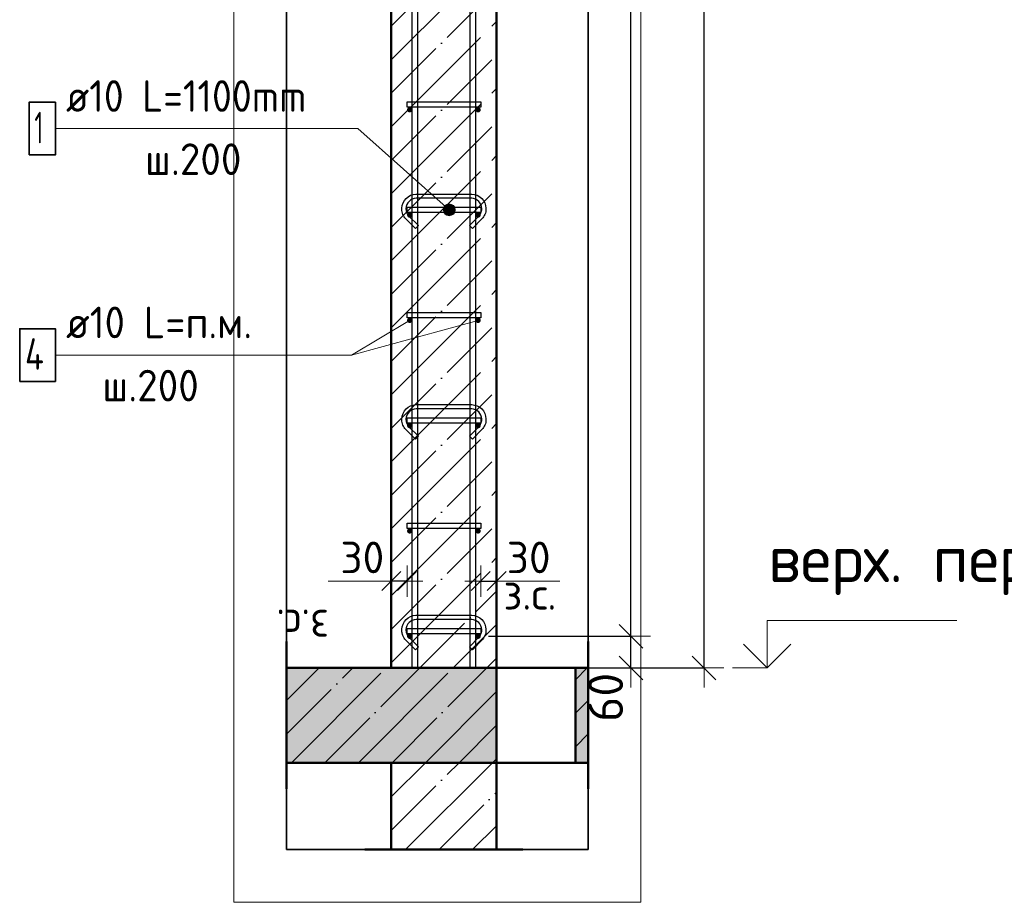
# Model space of a CAD drawing. Header units: millimetres. Extents: x 9402 to 69898, y -2829 to 22870.
# Tile 3 of 69: x 10092 to 11962, y 6347 to 8024. Entities that reach past the tile are written whole.
import ezdxf

# ---------------------------------------------------------------- set-up
doc = ezdxf.new("R2010")
doc.units = ezdxf.units.MM
doc.header["$PDMODE"] = 65
doc.linetypes.add('______11', pattern=[150, 120, -15, 0, -15])
doc.linetypes.add('______5', pattern=[330, 240, -30, 30, -30])
for name, color, linetype, lineweight in [('Standard', 7, 'Continuous', 25), ('Арм.стержн. Арматура края', 96, 'Continuous', 35), ('Арм.стержн. вертикальными 1', 22, 'Continuous', 35), ('Арм.стержн.горизонт. 1', 180, 'Continuous', 35), ('Высотная отметки_ общее', 7, 'Continuous', 13), ('Размерная линия_ общее', 7, 'Continuous', 13), ('Размерная линия_ общее_1', 7, 'Continuous', 13)]:
    doc.layers.add(name, color=color, linetype=linetype, lineweight=lineweight)
doc.layers.add('Арм.стержн.Стяжки', color=7, linetype='Continuous', lineweight=35, true_color=0x501e0f)
doc.styles.add('ISOCPEUR', font='ISOCPEUR')
doc.dimstyles.new('DIMSTYLE_10', dxfattribs={"dimtxt": 60, "dimasz": 60, "dimexe": 0, "dimexo": 0.001, "dimgap": 30, "dimtad": 2, "dimdec": 0, "dimrnd": 5, "dimzin": 12, "dimdsep": 46, "dimtxsty": 'ISOCPEUR', "dimblk1": 'ALL_ML_STRICH', "dimblk2": 'ALL_ML_STRICH', "dimsah": 1, "dimcen": 0, "dimse1": 1, "dimse2": 1, "dimclrd": 7, "dimclre": 256, "dimclrt": 7, "dimadec": 0, "dimazin": 0, "dimtfac": 1, "dimtdec": 0, "dimtix": 1, "dimtmove": 2, "dimatfit": 3, "dimfxl": 0, "dimtvp": 1.2, "dimtzin": 0, "dimlwd": 0, "dimlwe": -3, "dimarcsym": 0})
doc.dimstyles.new('DIMSTYLE_4', dxfattribs={"dimtxt": 66, "dimasz": 75, "dimexe": 0, "dimexo": 0, "dimgap": 33, "dimtad": 2, "dimdec": 0, "dimrnd": 5, "dimzin": 12, "dimdsep": 46, "dimtxsty": 'ISOCPEUR', "dimblk1": 'ALL_ML_STRICH', "dimblk2": 'ALL_ML_STRICH', "dimsah": 1, "dimcen": 0, "dimclrd": 7, "dimclre": 256, "dimclrt": 7, "dimadec": 0, "dimazin": 0, "dimtfac": 1, "dimtdec": 0, "dimtix": 1, "dimtmove": 2, "dimatfit": 3, "dimfxl": 0, "dimtvp": 1.2, "dimtzin": 0, "dimlwd": 0, "dimlwe": -3, "dimarcsym": 0})
doc.dimstyles.new('DIMSTYLE_5', dxfattribs={"dimtxt": 66, "dimasz": 75, "dimexe": 0, "dimexo": 0, "dimgap": 33, "dimtad": 2, "dimdec": 0, "dimrnd": 5, "dimzin": 12, "dimdsep": 46, "dimtxsty": 'ISOCPEUR', "dimblk1": 'ALL_ML_STRICH', "dimblk2": 'ALL_ML_STRICH', "dimsah": 1, "dimcen": 0, "dimclrd": 7, "dimclre": 256, "dimclrt": 7, "dimadec": 0, "dimazin": 0, "dimtfac": 1, "dimtdec": 0, "dimtix": 1, "dimtmove": 2, "dimatfit": 3, "dimfxl": 0, "dimtzin": 0, "dimlwd": 0, "dimlwe": -3, "dimarcsym": 0})

# ---------------------------------------------------------------- blocks, each defined once
blk = doc.blocks.new('ALL_ML_STRICH')
at = {"color": 0, "linetype": 'ByBlock', "lineweight": -2}
for p, q in [((0, -0.5), (0, 0.5)), ((-0.3, -0.3), (0.3, 0.3)), ((-1, 0), (0.5, 0))]:
    blk.add_line(p, q, dxfattribs=at)
blk = doc.blocks.new('*D49')
at = {"layer": 'DEFPOINTS', "color": 7, "linetype": 'Continuous', "lineweight": 13, "transparency": 33554687}
for p in [(11094.2, 9912.6), (11122.9, 6792.6), (11392.2, 6792.6)]:
    blk.add_point(p, dxfattribs=at)
at = {"layer": 'Размерная линия_ общее', "color": 253, "linetype": 'Continuous', "lineweight": -2, "true_color": 0xa0a0a0, "transparency": 33554687}
for p, q in [((11114.2, 9912.6), (11392.2, 9912.6)), ((11142.9, 6792.6), (11392.2, 6792.6))]:
    blk.add_line(p, q, dxfattribs=at)
at = {"layer": 'Размерная линия_ общее', "color": 7, "linetype": 'Continuous', "lineweight": -2, "transparency": 33554687}
blk.add_line((11392.2, 6792.6), (11392.2, 9912.6), dxfattribs=at)
at = {"layer": 'Размерная линия_ общее', "color": 7, "linetype": 'Continuous', "lineweight": 13, "transparency": 33554687, "xscale": 75, "yscale": 75, "zscale": 75}
for p, rotation in [((11392.2, 9912.6), 90), ((11392.2, 6792.6), 270)]:
    blk.add_blockref('ALL_ML_STRICH', p, dxfattribs=dict(at, rotation=rotation))
at = {"layer": 'Размерная линия_ общее', "color": 7, "linetype": 'Continuous', "lineweight": 13, "transparency": 33554687, "insert": (11344.2, 8362.5), "char_height": 66, "width": 264, "attachment_point": 5, "rotation": 90, "style": 'ISOCPEUR'}
blk.add_mtext('\\A1;{3120}', dxfattribs=at)
blk = doc.blocks.new('*D51')
at = {"layer": 'DEFPOINTS', "color": 7, "linetype": 'Continuous', "lineweight": 13, "transparency": 33554687}
for p in [(10963, 6852.6), (11020.8, 6792.6), (11253.2, 6792.6)]:
    blk.add_point(p, dxfattribs=at)
at = {"layer": 'Размерная линия_ общее', "color": 253, "linetype": 'Continuous', "lineweight": -2, "true_color": 0xa0a0a0, "transparency": 33554687}
for p, q in [((10983, 6852.6), (11253.2, 6852.6)), ((11040.8, 6792.6), (11253.2, 6792.6))]:
    blk.add_line(p, q, dxfattribs=at)
at = {"layer": 'Размерная линия_ общее', "color": 7, "linetype": 'Continuous', "lineweight": -2, "transparency": 33554687}
blk.add_line((11253.2, 6792.6), (11253.2, 6852.6), dxfattribs=at)
at = {"layer": 'Размерная линия_ общее', "color": 7, "linetype": 'Continuous', "lineweight": 13, "transparency": 33554687, "xscale": 75, "yscale": 75, "zscale": 75}
for p, rotation in [((11253.2, 6852.6), 90), ((11253.2, 6792.6), 270)]:
    blk.add_blockref('ALL_ML_STRICH', p, dxfattribs=dict(at, rotation=rotation))
at = {"layer": 'Размерная линия_ общее', "color": 7, "linetype": 'Continuous', "lineweight": 13, "transparency": 33554687, "insert": (11205.3, 6736.7), "char_height": 66, "width": 132, "attachment_point": 5, "rotation": 90, "style": 'ISOCPEUR'}
blk.add_mtext('\\A1;{60}', dxfattribs=at)
blk = doc.blocks.new('*D52')
at = {"layer": 'DEFPOINTS', "color": 7, "linetype": 'Continuous', "lineweight": 13, "transparency": 33554687}
for p in [(10963, 9852.6), (10963, 6852.6), (11253.2, 6852.6)]:
    blk.add_point(p, dxfattribs=at)
at = {"layer": 'Размерная линия_ общее', "color": 253, "linetype": 'Continuous', "lineweight": -2, "true_color": 0xa0a0a0, "transparency": 33554687}
for p, q in [((10983, 9852.6), (11253.2, 9852.6)), ((10983, 6852.6), (11253.2, 6852.6))]:
    blk.add_line(p, q, dxfattribs=at)
at = {"layer": 'Размерная линия_ общее', "color": 7, "linetype": 'Continuous', "lineweight": -2, "transparency": 33554687}
blk.add_line((11253.2, 6852.6), (11253.2, 9852.6), dxfattribs=at)
at = {"layer": 'Размерная линия_ общее', "color": 7, "linetype": 'Continuous', "lineweight": 13, "transparency": 33554687, "xscale": 75, "yscale": 75, "zscale": 75}
for p, rotation in [((11253.2, 9852.6), 90), ((11253.2, 6852.6), 270)]:
    blk.add_blockref('ALL_ML_STRICH', p, dxfattribs=dict(at, rotation=rotation))
at = {"layer": 'Размерная линия_ общее', "color": 7, "linetype": 'Continuous', "lineweight": 13, "transparency": 33554687, "insert": (11172.2, 8130.6), "char_height": 66, "width": 3.3, "attachment_point": 1, "rotation": 90, "line_spacing_factor": 0.60241, "style": 'ISOCPEUR'}
blk.add_mtext('\\W0.91;15х200=3000', dxfattribs=at)
blk = doc.blocks.new('*D59')
at = {"layer": 'DEFPOINTS', "color": 7, "linetype": 'Continuous', "lineweight": 13, "transparency": 33554687}
for p in [(10968, 6957.4), (10968, 6948.7), (10998, 6948.7)]:
    blk.add_point(p, dxfattribs=at)
at = {"layer": 'Размерная линия_ общее_1', "color": 7, "linetype": 'Continuous', "lineweight": -2, "transparency": 33554687}
blk.add_line((10968, 6957.4), (10998, 6957.4), dxfattribs=at)
at = {"layer": 'Размерная линия_ общее_1', "color": 7, "linetype": 'Continuous', "lineweight": 13, "transparency": 33554687, "xscale": 60, "yscale": 60, "zscale": 60, "rotation": 180}
blk.add_blockref('ALL_ML_STRICH', (10968, 6957.4), dxfattribs=at)
at = {"layer": 'Размерная линия_ общее_1', "color": 7, "linetype": 'Continuous', "lineweight": 13, "transparency": 33554687, "xscale": 60, "yscale": 60, "zscale": 60}
blk.add_blockref('ALL_ML_STRICH', (10998, 6957.4), dxfattribs=at)
at = {"layer": 'Размерная линия_ общее_1', "color": 7, "linetype": 'Continuous', "lineweight": 13, "transparency": 33554687, "insert": (11059, 7002.4), "char_height": 60, "width": 120, "attachment_point": 5, "style": 'ISOCPEUR'}
blk.add_mtext('\\A1;{30}', dxfattribs=at)
at = {"layer": 'Размерная линия_ общее_1', "color": 7, "linetype": 'Continuous', "lineweight": 13, "transparency": 33554687, "insert": (11011, 6963.3), "char_height": 60, "width": 3, "attachment_point": 1, "line_spacing_factor": 0.60241, "style": 'ISOCPEUR'}
blk.add_mtext('з.с.', dxfattribs=at)
blk = doc.blocks.new('*D60')
at = {"layer": 'DEFPOINTS', "color": 7, "linetype": 'Continuous', "lineweight": 13, "transparency": 33554687}
for p in [(10828, 6957.4), (10798, 6948.7), (10828, 6948.7)]:
    blk.add_point(p, dxfattribs=at)
at = {"layer": 'Размерная линия_ общее_1', "color": 7, "linetype": 'Continuous', "lineweight": -2, "transparency": 33554687}
blk.add_line((10828, 6957.4), (10798, 6957.4), dxfattribs=at)
at = {"layer": 'Размерная линия_ общее_1', "color": 7, "linetype": 'Continuous', "lineweight": 13, "transparency": 33554687, "xscale": 60, "yscale": 60, "zscale": 60}
for p, rotation in [((10828, 6957.4), 360), ((10798, 6957.4), 180)]:
    blk.add_blockref('ALL_ML_STRICH', p, dxfattribs=dict(at, rotation=rotation))
at = {"layer": 'Размерная линия_ общее_1', "color": 7, "linetype": 'Continuous', "lineweight": 13, "transparency": 33554687, "insert": (10743, 7002.4), "char_height": 60, "width": 120, "attachment_point": 5, "style": 'ISOCPEUR'}
blk.add_mtext('\\A1;{30}', dxfattribs=at)
at = {"layer": 'Размерная линия_ общее_1', "color": 7, "linetype": 'Continuous', "lineweight": 13, "transparency": 33554687, "insert": (10680, 6843.3), "char_height": 60, "width": 3, "attachment_point": 1, "rotation": 180, "line_spacing_factor": 0.60241, "style": 'ISOCPEUR'}
blk.add_mtext('з.с.', dxfattribs=at)
blk = doc.blocks.new('COMPLEX_ELEVATIONDIM_0')
at = {"layer": 'Высотная отметки_ общее', "color": 7, "linetype": 'Continuous', "lineweight": 13, "transparency": 33554687}
for p, q in [((11512.2, 6792.6), (11512.2, 6882.6)), ((11512.2, 6882.6), (11872.2, 6882.6)), ((11512.2, 6792.6), (11467.2, 6837.6)), ((11512.2, 6792.6), (11557.2, 6837.6)), ((11512.2, 6792.6), (11446, 6792.6)), ((11512.2, 6792.6), (11512.2, 6792.6)), ((11512.2, 6792.6), (11512.2, 6792.6)), ((11512.2, 6792.6), (11512.2, 6792.6)), ((11512.2, 6792.6), (11512.2, 6792.6))]:
    blk.add_line(p, q, dxfattribs=at)
at = {"layer": 'Высотная отметки_ общее', "color": 7, "linetype": 'Continuous', "lineweight": 13, "transparency": 33554687, "insert": (11514, 6931), "char_height": 90, "width": 781.345, "attachment_point": 7, "style": 'ISOCPEUR'}
blk.add_mtext('\\W0.98;верх. перекр.', dxfattribs=at)

msp = doc.modelspace()

# ---------------------------------------------------------------- hatches: boundary and pattern name
at = {"linetype": 'Continuous', "lineweight": -3, "transparency": 33554687}
msp.add_hatch(color=7, dxfattribs=at).paths.add_polyline_path([(10998, 6612.6), (10998, 6792.6), (10599.3, 6792.6), (10599.3, 6612.6)])
at = {"linetype": '______5', "lineweight": -3, "transparency": 33554687}
msp.add_hatch(color=7, dxfattribs=at).paths.add_polyline_path([(11148, 6792.6), (11148, 6612.6), (11172.2, 6612.6), (11172.2, 6792.6)])
at = {"layer": 'Арм.стержн. Арматура края', "linetype": 'Continuous', "lineweight": 13, "transparency": 33554687}
for points in [[(10897.4, 7664.8), (10904.8, 7673.2), (10899.9, 7670.1)], [(10904.8, 7673.2), (10897.4, 7664.8), (10897.7, 7659.1)], [(10904.8, 7673.2), (10897.7, 7659.1), (10910.5, 7673.6)], [(10910.5, 7673.6), (10897.7, 7659.1), (10900.9, 7654.2)], [(10910.5, 7673.6), (10900.9, 7654.2), (10915.8, 7671)], [(10915.8, 7671), (10900.9, 7654.2), (10906.1, 7651.6)], [(10915.8, 7671), (10906.1, 7651.6), (10919, 7666.1)], [(10919, 7666.1), (10906.1, 7651.6), (10911.9, 7652)], [(10919, 7666.1), (10911.9, 7652), (10919.3, 7660.4)], [(10919.3, 7660.4), (10911.9, 7652), (10916.8, 7655.2)]]:
    msp.add_hatch(color=7, dxfattribs=at).paths.add_polyline_path(points)
at = {"layer": 'Арм.стержн.горизонт. 1', "linetype": 'Continuous', "lineweight": 50, "transparency": 33554687}
for points in [[(10838, 7852.6), (10837.6, 7854.5), (10836.6, 7856.1), (10834.9, 7857.2), (10833, 7857.6), (10831.1, 7857.2), (10829.5, 7856.1), (10828.4, 7854.5), (10828, 7852.6), (10828.4, 7850.7), (10829.5, 7849.1), (10831.1, 7848), (10833, 7847.6), (10834.9, 7848), (10836.6, 7849.1), (10837.6, 7850.7)], [(10968, 7852.6), (10967.6, 7854.5), (10966.6, 7856.1), (10964.9, 7857.2), (10963, 7857.6), (10961.1, 7857.2), (10959.5, 7856.1), (10958.4, 7854.5), (10958, 7852.6), (10958.4, 7850.7), (10959.5, 7849.1), (10961.1, 7848), (10963, 7847.6), (10964.9, 7848), (10966.6, 7849.1), (10967.6, 7850.7)], [(10838, 7652.6), (10837.6, 7654.5), (10836.6, 7656.1), (10834.9, 7657.2), (10833, 7657.6), (10831.1, 7657.2), (10829.5, 7656.1), (10828.4, 7654.5), (10828, 7652.6), (10828.4, 7650.7), (10829.5, 7649.1), (10831.1, 7648), (10833, 7647.6), (10834.9, 7648), (10836.6, 7649.1), (10837.6, 7650.7)], [(10968, 7652.6), (10967.6, 7654.5), (10966.6, 7656.1), (10964.9, 7657.2), (10963, 7657.6), (10961.1, 7657.2), (10959.5, 7656.1), (10958.4, 7654.5), (10958, 7652.6), (10958.4, 7650.7), (10959.5, 7649.1), (10961.1, 7648), (10963, 7647.6), (10964.9, 7648), (10966.6, 7649.1), (10967.6, 7650.7)], [(10838, 7452.6), (10837.6, 7454.5), (10836.6, 7456.1), (10834.9, 7457.2), (10833, 7457.6), (10831.1, 7457.2), (10829.5, 7456.1), (10828.4, 7454.5), (10828, 7452.6), (10828.4, 7450.7), (10829.5, 7449.1), (10831.1, 7448), (10833, 7447.6), (10834.9, 7448), (10836.6, 7449.1), (10837.6, 7450.7)], [(10968, 7452.6), (10967.6, 7454.5), (10966.6, 7456.1), (10964.9, 7457.2), (10963, 7457.6), (10961.1, 7457.2), (10959.5, 7456.1), (10958.4, 7454.5), (10958, 7452.6), (10958.4, 7450.7), (10959.5, 7449.1), (10961.1, 7448), (10963, 7447.6), (10964.9, 7448), (10966.6, 7449.1), (10967.6, 7450.7)], [(10838, 7252.6), (10837.6, 7254.5), (10836.6, 7256.1), (10834.9, 7257.2), (10833, 7257.6), (10831.1, 7257.2), (10829.5, 7256.1), (10828.4, 7254.5), (10828, 7252.6), (10828.4, 7250.7), (10829.5, 7249.1), (10831.1, 7248), (10833, 7247.6), (10834.9, 7248), (10836.6, 7249.1), (10837.6, 7250.7)], [(10968, 7252.6), (10967.6, 7254.5), (10966.6, 7256.1), (10964.9, 7257.2), (10963, 7257.6), (10961.1, 7257.2), (10959.5, 7256.1), (10958.4, 7254.5), (10958, 7252.6), (10958.4, 7250.7), (10959.5, 7249.1), (10961.1, 7248), (10963, 7247.6), (10964.9, 7248), (10966.6, 7249.1), (10967.6, 7250.7)], [(10838, 7052.6), (10837.6, 7054.5), (10836.6, 7056.1), (10834.9, 7057.2), (10833, 7057.6), (10831.1, 7057.2), (10829.5, 7056.1), (10828.4, 7054.5), (10828, 7052.6), (10828.4, 7050.7), (10829.5, 7049.1), (10831.1, 7048), (10833, 7047.6), (10834.9, 7048), (10836.6, 7049.1), (10837.6, 7050.7)], [(10968, 7052.6), (10967.6, 7054.5), (10966.6, 7056.1), (10964.9, 7057.2), (10963, 7057.6), (10961.1, 7057.2), (10959.5, 7056.1), (10958.4, 7054.5), (10958, 7052.6), (10958.4, 7050.7), (10959.5, 7049.1), (10961.1, 7048), (10963, 7047.6), (10964.9, 7048), (10966.6, 7049.1), (10967.6, 7050.7)], [(10838, 6852.6), (10837.6, 6854.5), (10836.6, 6856.1), (10834.9, 6857.2), (10833, 6857.6), (10831.1, 6857.2), (10829.5, 6856.1), (10828.4, 6854.5), (10828, 6852.6), (10828.4, 6850.7), (10829.5, 6849.1), (10831.1, 6848), (10833, 6847.6), (10834.9, 6848), (10836.6, 6849.1), (10837.6, 6850.7)], [(10968, 6852.6), (10967.6, 6854.5), (10966.6, 6856.1), (10964.9, 6857.2), (10963, 6857.6), (10961.1, 6857.2), (10959.5, 6856.1), (10958.4, 6854.5), (10958, 6852.6), (10958.4, 6850.7), (10959.5, 6849.1), (10961.1, 6848), (10963, 6847.6), (10964.9, 6848), (10966.6, 6849.1), (10967.6, 6850.7)]]:
    msp.add_hatch(color=4, dxfattribs=at).paths.add_polyline_path(points)

# ---------------------------------------------------------------- linework, layer by layer
at = {"color": 52, "linetype": 'Continuous', "lineweight": -3, "transparency": 33554687}
for p, q in [((10599.3, 11214.9), (10599.3, 6447.4)), ((10599.3, 6447.4), (10599.3, 11214.9)), ((11172.2, 6447.4), (11172.2, 11214.9)), ((11172.2, 11214.9), (11172.2, 6447.4)), ((11172.2, 6447.4), (10599.3, 6447.4)), ((10599.3, 6447.4), (11172.2, 6447.4))]:
    msp.add_line(p, q, dxfattribs=at)
at = {"color": 7, "linetype": 'Continuous', "lineweight": 50, "transparency": 33554687}
for p, q in [((10599.3, 6842.6), (10599.3, 6562.6)), ((11172.2, 6562.6), (11172.2, 6842.6)), ((10798, 6792.6), (10599.3, 6792.6)), ((10998, 6792.6), (10798, 6792.6)), ((11148, 6792.6), (10998, 6792.6)), ((10998, 6612.6), (10998, 6792.6)), ((11148, 6792.6), (11148, 6612.6)), ((11172.2, 6792.6), (11148, 6792.6)), ((10599.3, 6612.6), (10798, 6612.6)), ((10798, 6612.6), (10998, 6612.6)), ((10998, 6612.6), (11148, 6612.6)), ((11148, 6612.6), (11172.2, 6612.6))]:
    msp.add_line(p, q, dxfattribs=at)
at = {"color": 7, "linetype": '______11', "lineweight": -3, "transparency": 33554687}
for p, q in [((10599.3, 6667), (10725, 6792.6)), ((10672.2, 6612.6), (10852.2, 6792.6)), ((10799.5, 6612.6), (10979.5, 6792.6)), ((11148, 6706.6), (11172.2, 6730.8)), ((10926.8, 6612.6), (10998, 6683.8))]:
    msp.add_line(p, q, dxfattribs=at)
at = {"color": 7, "linetype": '______5', "lineweight": -3, "transparency": 33554687}
for p, q in [((10599.3, 6730.6), (10661.3, 6792.6)), ((10608.6, 6612.6), (10788.6, 6792.6)), ((10735.9, 6612.6), (10915.9, 6792.6)), ((11148, 6770.2), (11170.4, 6792.6)), ((10863.2, 6612.6), (10998, 6747.5)), ((11148, 6642.9), (11172.2, 6667.1)), ((10990.4, 6612.6), (10998, 6620.2))]:
    msp.add_line(p, q, dxfattribs=at)
at = {"layer": 'Standard', "color": 7, "linetype": 'Continuous', "lineweight": 50, "transparency": 33554687}
for p, q in [((10798, 9912.6), (10798, 6792.6)), ((10998, 6792.6), (10998, 9912.6)), ((10798, 6792.6), (10998, 6792.6)), ((10998, 6612.6), (10798, 6612.6)), ((10798, 6612.6), (10798, 6447.4)), ((10998, 6447.4), (10998, 6612.6)), ((11048, 6447.4), (10748, 6447.4))]:
    msp.add_line(p, q, dxfattribs=at)
at = {"layer": 'Standard', "color": 7, "linetype": '______11', "lineweight": -3, "transparency": 33554687}
for p, q in [((10798, 8011.2), (10998, 8211.2)), ((10798, 7883.9), (10998, 8083.9)), ((10798, 7756.6), (10998, 7956.6)), ((10798, 7629.3), (10998, 7829.3)), ((10798, 7502.1), (10998, 7702.1)), ((10798, 7374.8), (10998, 7574.8)), ((10798, 7247.5), (10998, 7447.5)), ((10798, 7120.2), (10998, 7320.2)), ((10798, 6993), (10998, 7193)), ((10798, 6865.7), (10998, 7065.7)), ((10852.2, 6792.6), (10998, 6938.4)), ((10979.5, 6792.6), (10998, 6811.1)), ((10798, 6611.1), (10799.5, 6612.6)), ((10798, 6483.8), (10926.8, 6612.6)), ((10888.9, 6447.4), (10998, 6556.6))]:
    msp.add_line(p, q, dxfattribs=at)
at = {"layer": 'Standard', "color": 7, "linetype": '______5', "lineweight": -3, "transparency": 33554687}
for p, q in [((10798, 7947.5), (10998, 8147.5)), ((10798, 7820.3), (10998, 8020.3)), ((10798, 7693), (10998, 7893)), ((10798, 7565.7), (10998, 7765.7)), ((10798, 7438.4), (10998, 7638.4)), ((10798, 7311.1), (10998, 7511.1)), ((10798, 7183.9), (10998, 7383.9)), ((10798, 7056.6), (10998, 7256.6)), ((10798, 6929.3), (10998, 7129.3)), ((10798, 6802), (10998, 7002)), ((10915.9, 6792.6), (10998, 6874.8)), ((10798, 6547.5), (10863.2, 6612.6)), ((10825.2, 6447.4), (10990.4, 6612.6)), ((10952.5, 6447.4), (10998, 6492.9))]:
    msp.add_line(p, q, dxfattribs=at)
at = {"layer": 'Standard', "color": 7, "linetype": 'Continuous', "lineweight": 13, "transparency": 33554687}
for p, q in [((10722.3, 7386.8), (10963, 7452.6)), ((10798, 6957.4), (10678, 6957.4)), ((10998, 6957.4), (11118, 6957.4))]:
    msp.add_line(p, q, dxfattribs=at)
msp.add_lwpolyline([(10499.3, 6347.4), (11272.2, 6347.4), (11272.2, 11314.9), (10499.3, 11314.9), (10499.3, 6347.4)], dxfattribs=at)
at = {"layer": 'Арм.стержн. Арматура края', "color": 7, "linetype": 'Continuous', "lineweight": 13, "transparency": 33554687}
for p, q in [((10160.3, 7816.8), (10734.3, 7816.8)), ((10734.3, 7816.8), (10908.3, 7662.6)), ((10899.9, 7670.1), (10899.9, 7670.1)), ((10915.8, 7671), (10915.8, 7671)), ((10900.9, 7654.2), (10900.9, 7654.2)), ((10916.8, 7655.2), (10916.8, 7655.2))]:
    msp.add_line(p, q, dxfattribs=at)
at = {"layer": 'Арм.стержн. Арматура края', "color": 7, "linetype": 'Continuous', "lineweight": 35, "transparency": 33554687}
msp.add_lwpolyline([(10110.3, 7766.8), (10160.3, 7766.8), (10160.3, 7866.8), (10110.3, 7866.8), (10110.3, 7766.8)], dxfattribs=at)
at = {"layer": 'Арм.стержн. Арматура края', "color": 4, "linetype": 'Continuous', "lineweight": 25, "transparency": 33554687}
for points in [[(10828, 7867.6), (10968, 7867.6), (10968, 7857.6), (10828, 7857.6), (10828, 7867.6)], [(10828, 7667.6), (10968, 7667.6), (10968, 7657.6), (10828, 7657.6), (10828, 7667.6)], [(10828, 7467.6), (10968, 7467.6), (10968, 7457.6), (10828, 7457.6), (10828, 7467.6)], [(10828, 7267.6), (10968, 7267.6), (10968, 7257.6), (10828, 7257.6), (10828, 7267.6)], [(10828, 7067.6), (10968, 7067.6), (10968, 7057.6), (10828, 7057.6), (10828, 7067.6)], [(10828, 6867.6), (10968, 6867.6), (10968, 6857.6), (10828, 6857.6), (10828, 6867.6)]]:
    msp.add_lwpolyline(points, dxfattribs=at)
at = {"layer": 'Арм.стержн. Арматура края', "color": 7, "linetype": 'Continuous', "lineweight": 13, "transparency": 33554687}
msp.add_circle((10908.3, 7662.6), 11.3, dxfattribs=at)
at = {"layer": 'Арм.стержн. вертикальными 1', "color": 4, "linetype": 'Continuous', "lineweight": 25, "transparency": 33554687}
for points in [[(10838, 6792.6), (10838, 10922.6), (10848, 10922.6), (10848, 6792.6), (10838, 6792.6)], [(10838, 6792.6), (10838, 10922.6), (10848, 10922.6), (10848, 6792.6), (10838, 6792.6)], [(10948, 6792.6), (10948, 10922.6), (10958, 10922.6), (10958, 6792.6), (10948, 6792.6)], [(10948, 6792.6), (10948, 10922.6), (10958, 10922.6), (10958, 6792.6), (10948, 6792.6)]]:
    msp.add_lwpolyline(points, dxfattribs=at)
at = {"layer": 'Арм.стержн.горизонт. 1', "color": 52, "linetype": 'Continuous', "lineweight": 50, "transparency": 33554687}
for p, q in [((10798, 6792.6), (10798, 9912.6)), ((10998, 6792.6), (10998, 9912.6))]:
    msp.add_line(p, q, dxfattribs=at)
at = {"layer": 'Арм.стержн.горизонт. 1', "color": 7, "linetype": 'Continuous', "lineweight": 13, "transparency": 33554687}
for p, q in [((10722.3, 7386.8), (10833, 7452.6)), ((10160.3, 7386.8), (10722.3, 7386.8))]:
    msp.add_line(p, q, dxfattribs=at)
at = {"layer": 'Арм.стержн.горизонт. 1', "color": 7, "linetype": 'Continuous', "lineweight": 35, "transparency": 33554687}
msp.add_lwpolyline([(10092.3, 7336.8), (10160.3, 7336.8), (10160.3, 7436.8), (10092.3, 7436.8), (10092.3, 7336.8)], dxfattribs=at)
at = {"layer": 'Арм.стержн.Стяжки', "color": 40, "linetype": 'Continuous', "lineweight": 25, "transparency": 33554687}
for points in [[(10843.8, 7627.2), (10825.8, 7645.3), (10824.1, 7647.2), (10822.6, 7649.3), (10821.2, 7651.6), (10820.1, 7653.9), (10819.3, 7656.3), (10818.6, 7658.9), (10818.2, 7661.4), (10818, 7663.9), (10818, 7665.9), (10818.7, 7670.8), (10820.4, 7675.9), (10823, 7680.6), (10826.2, 7684.4), (10830.1, 7687.6), (10834.7, 7690.3), (10839.8, 7691.9), (10844.7, 7692.6), (10951.3, 7692.6), (10956.2, 7691.9), (10961.3, 7690.3), (10966, 7687.6), (10969.8, 7684.4), (10973, 7680.6), (10975.7, 7675.9), (10977.3, 7670.8), (10978, 7665.9), (10978, 7663.9), (10977.8, 7661.4), (10977.4, 7658.9), (10976.8, 7656.3), (10975.9, 7653.9), (10974.8, 7651.6), (10973.5, 7649.3), (10971.9, 7647.2), (10970.3, 7645.3), (10952.2, 7627.2), (10946.6, 7632.9), (10964.4, 7650.7), (10965.7, 7652.2), (10966.8, 7653.7), (10967.7, 7655.3), (10968.5, 7657), (10969.1, 7658.7), (10969.6, 7660.5), (10969.9, 7662.4), (10970, 7664.2), (10970, 7665.4), (10969.5, 7669), (10968.3, 7672.7), (10966.4, 7676), (10964.1, 7678.7), (10961.4, 7681), (10958.1, 7682.9), (10954.4, 7684.1), (10950.8, 7684.6), (10845.3, 7684.6), (10841.6, 7684.1), (10838, 7682.9), (10834.6, 7681), (10831.9, 7678.7), (10829.6, 7676), (10827.7, 7672.7), (10826.5, 7669), (10826, 7665.4), (10826, 7664.2), (10826.2, 7662.4), (10826.5, 7660.5), (10826.9, 7658.7), (10827.5, 7657), (10828.3, 7655.3), (10829.3, 7653.7), (10830.4, 7652.2), (10831.6, 7650.7), (10849.5, 7632.9), (10843.8, 7627.2)], [(10843.8, 7227.2), (10825.8, 7245.3), (10824.1, 7247.2), (10822.6, 7249.3), (10821.2, 7251.6), (10820.1, 7253.9), (10819.3, 7256.3), (10818.6, 7258.9), (10818.2, 7261.4), (10818, 7263.9), (10818, 7265.9), (10818.7, 7270.8), (10820.4, 7275.9), (10823, 7280.6), (10826.2, 7284.4), (10830.1, 7287.6), (10834.7, 7290.3), (10839.8, 7291.9), (10844.7, 7292.6), (10951.3, 7292.6), (10956.2, 7291.9), (10961.3, 7290.3), (10966, 7287.6), (10969.8, 7284.4), (10973, 7280.6), (10975.7, 7275.9), (10977.3, 7270.8), (10978, 7265.9), (10978, 7263.9), (10977.8, 7261.4), (10977.4, 7258.9), (10976.8, 7256.3), (10975.9, 7253.9), (10974.8, 7251.6), (10973.5, 7249.3), (10971.9, 7247.2), (10970.3, 7245.3), (10952.2, 7227.2), (10946.6, 7232.9), (10964.4, 7250.7), (10965.7, 7252.2), (10966.8, 7253.7), (10967.7, 7255.3), (10968.5, 7257), (10969.1, 7258.7), (10969.6, 7260.5), (10969.9, 7262.4), (10970, 7264.2), (10970, 7265.4), (10969.5, 7269), (10968.3, 7272.7), (10966.4, 7276), (10964.1, 7278.7), (10961.4, 7281), (10958.1, 7282.9), (10954.4, 7284.1), (10950.8, 7284.6), (10845.3, 7284.6), (10841.6, 7284.1), (10838, 7282.9), (10834.6, 7281), (10831.9, 7278.7), (10829.6, 7276), (10827.7, 7272.7), (10826.5, 7269), (10826, 7265.4), (10826, 7264.2), (10826.2, 7262.4), (10826.5, 7260.5), (10826.9, 7258.7), (10827.5, 7257), (10828.3, 7255.3), (10829.3, 7253.7), (10830.4, 7252.2), (10831.6, 7250.7), (10849.5, 7232.9), (10843.8, 7227.2)], [(10843.8, 6827.2), (10825.8, 6845.3), (10824.1, 6847.2), (10822.6, 6849.3), (10821.2, 6851.6), (10820.1, 6853.9), (10819.3, 6856.3), (10818.6, 6858.9), (10818.2, 6861.4), (10818, 6863.9), (10818, 6865.9), (10818.7, 6870.8), (10820.4, 6875.9), (10823, 6880.6), (10826.2, 6884.4), (10830.1, 6887.6), (10834.7, 6890.3), (10839.8, 6891.9), (10844.7, 6892.6), (10951.3, 6892.6), (10956.2, 6891.9), (10961.3, 6890.3), (10966, 6887.6), (10969.8, 6884.4), (10973, 6880.6), (10975.7, 6875.9), (10977.3, 6870.8), (10978, 6865.9), (10978, 6863.9), (10977.8, 6861.4), (10977.4, 6858.9), (10976.8, 6856.3), (10975.9, 6853.9), (10974.8, 6851.6), (10973.5, 6849.3), (10971.9, 6847.2), (10970.3, 6845.3), (10952.2, 6827.2), (10946.6, 6832.9), (10964.4, 6850.7), (10965.7, 6852.2), (10966.8, 6853.7), (10967.7, 6855.3), (10968.5, 6857), (10969.1, 6858.7), (10969.6, 6860.5), (10969.9, 6862.4), (10970, 6864.2), (10970, 6865.4), (10969.5, 6869), (10968.3, 6872.7), (10966.4, 6876), (10964.1, 6878.7), (10961.4, 6881), (10958.1, 6882.9), (10954.4, 6884.1), (10950.8, 6884.6), (10845.3, 6884.6), (10841.6, 6884.1), (10838, 6882.9), (10834.6, 6881), (10831.9, 6878.7), (10829.6, 6876), (10827.7, 6872.7), (10826.5, 6869), (10826, 6865.4), (10826, 6864.2), (10826.2, 6862.4), (10826.5, 6860.5), (10826.9, 6858.7), (10827.5, 6857), (10828.3, 6855.3), (10829.3, 6853.7), (10830.4, 6852.2), (10831.6, 6850.7), (10849.5, 6832.9), (10843.8, 6827.2)]]:
    msp.add_lwpolyline(points, dxfattribs=at)

# ---------------------------------------------------------------- block references
at = {"layer": 'Высотная отметки_ общее', "color": 7, "linetype": 'Continuous', "lineweight": 13, "transparency": 33554687}
msp.add_blockref('COMPLEX_ELEVATIONDIM_0', (0, 0), dxfattribs=at)

# ---------------------------------------------------------------- texts
at = {"layer": 'Арм.стержн. Арматура края', "color": 7, "linetype": 'Continuous', "lineweight": 25, "transparency": 33554687, "char_height": 60, "attachment_point": 7, "style": 'ISOCPEUR'}
for s, insert, width in [('\\W0.92;ø10 L=1100mm ', (10180.3, 7848.8), 561.339), ('\\W0.56;1', (10120.3, 7788.8), 46.667), ('\\W0.95;ш.200 ', (10330.3, 7728.8), 262.399)]:
    msp.add_mtext(s, dxfattribs=dict(at, insert=insert, width=width))
at = {"layer": 'Арм.стержн.горизонт. 1', "color": 7, "linetype": 'Continuous', "lineweight": 25, "transparency": 33554687, "char_height": 60, "attachment_point": 7, "style": 'ISOCPEUR'}
for s, insert, width in [('\\W0.94;ø10 L=п.м.', (10180.3, 7418.8), 399.966), ('\\W0.80;4', (10102.3, 7358.8), 71.966), ('\\W0.95;ш.200 ', (10249.3, 7298.8), 262.399)]:
    msp.add_mtext(s, dxfattribs=dict(at, insert=insert, width=width))

# ---------------------------------------------------------------- dimensions: what is measured, and where the dimension line sits
at = {"layer": 'Размерная линия_ общее', "color": 7, "linetype": 'Continuous', "lineweight": 13, "transparency": 33554687}
for base, p1, p2, dimstyle, picture, middle in [((11392.2, 9912.6), (11142.9, 6792.6), (11114.2, 9912.6), 'DIMSTYLE_5', '*D49', (11344.2, 8362.5)), ((11253.2, 6852.6), (11040.8, 6792.6), (10983, 6852.6), 'DIMSTYLE_4', '*D51', (11205.3, 6736.7))]:
    dim = msp.add_linear_dim(base=base, p1=p1, p2=p2, angle=90, dimstyle=dimstyle, override={"dimpost": '<>', "dimclrd": 7, "dimclre": 253, "dimclrt": 7, "dimlwd": 0, "dimlwe": 65533}, dxfattribs=at)
    dim.commit()
    dim.dimension.update_dxf_attribs({"geometry": picture, "text_midpoint": middle, "dimtype": 160})
dim = msp.add_linear_dim(base=(11253.2, 9852.6), p1=(10983, 6852.6), p2=(10983, 9852.6), angle=90, text='\\W0.91;15х200=3000', dimstyle='DIMSTYLE_5', override={"dimpost": '<>', "dimclrd": 7, "dimclre": 253, "dimclrt": 7, "dimlwd": 0, "dimlwe": 65533}, dxfattribs=at)
dim.commit()
dim.dimension.update_dxf_attribs({"geometry": '*D52', "text_midpoint": (11220.2, 8352.6), "dimtype": 160})
at = {"layer": 'Размерная линия_ общее_1', "color": 7, "linetype": 'Continuous', "lineweight": 13, "transparency": 33554687}
dim = msp.add_linear_dim(base=(10798, 6957.4), p1=(10828, 6948.7), p2=(10798, 6948.7), angle=180, text='<>\\Xз.с.', dimstyle='DIMSTYLE_10', override={"dimpost": '<>', "dimclrd": 7, "dimclre": 253, "dimclrt": 7, "dimlwd": 0, "dimlwe": 65533}, dxfattribs=at)
dim.commit()
dim.dimension.update_dxf_attribs({"geometry": '*D60', "text_midpoint": (10743, 7002.4), "dimtype": 160})
dim = msp.add_linear_dim(base=(10998, 6957.4), p1=(10968, 6948.7), p2=(10998, 6948.7), text='<>\\Xз.с.', dimstyle='DIMSTYLE_10', override={"dimpost": '<>', "dimclrd": 7, "dimclre": 253, "dimclrt": 7, "dimlwd": 0, "dimlwe": 65533}, dxfattribs=at)
dim.commit()
dim.dimension.update_dxf_attribs({"geometry": '*D59', "text_midpoint": (11059, 7002.4), "dimtype": 160})

doc.saveas('drawing.dxf')
